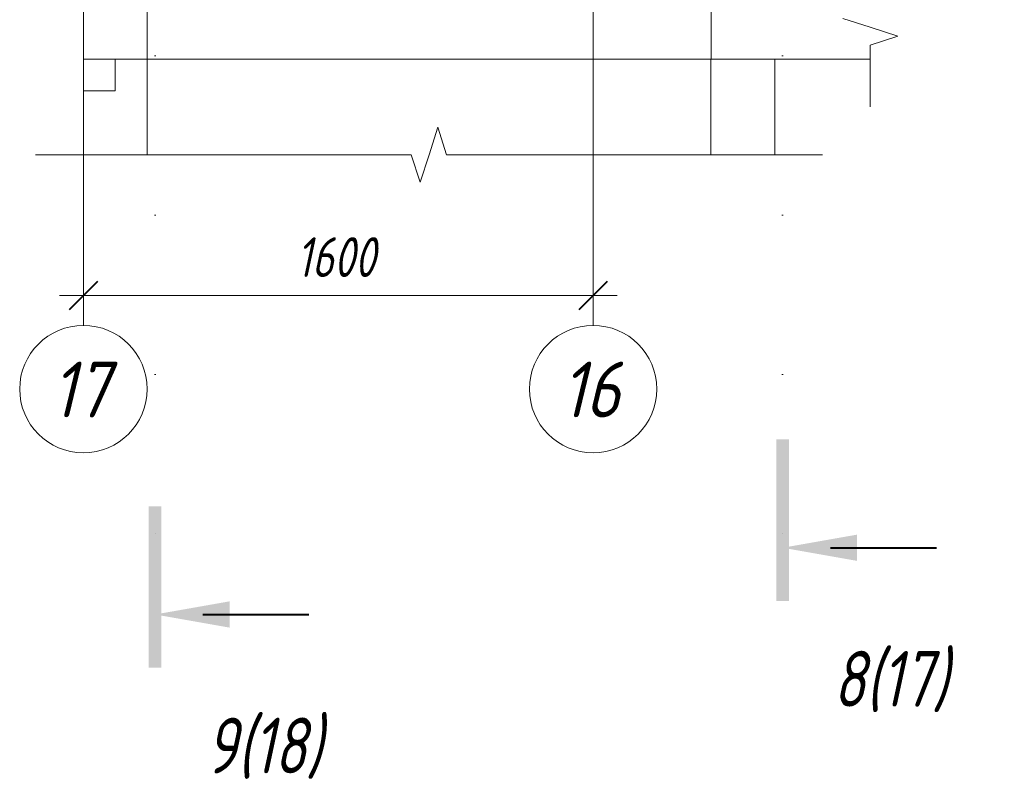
# Model space of a CAD drawing. Header units: millimetres. Extents: x -17329 to 30877, y 1611 to 9333.
# Tile 13 of 15: x 21610 to 24701, y 1611 to 4024. Entities that reach past the tile are written whole.
import ezdxf

# ---------------------------------------------------------------- set-up
doc = ezdxf.new("R2010")
doc.units = ezdxf.units.MM
for name, pattern in [('ADSK_Линия разреза', [1000, 0, -500, 0, -500]), ('ADSK_Линия сетки', [1250, 1000, -125, 0, -125]), ('ADSK_Невидимые', [250, 150, -100]), ('ADSK_Пунктирная_п5', [250, 0, -250])]:
    doc.linetypes.add(name, pattern=pattern)
for name, color, linetype, lineweight in [('A-____-____-DIMS', 211, 'Continuous', 9), ('A-____-____-DIMS-50', 211, 'Continuous', 9), ('A-____-NOTE-TEXT', 131, 'Continuous', 20), ('A-DETL-GENF-OTLN', 92, 'Continuous', 20), ('A-FLOR-____-MCUT', 192, 'Continuous', 50), ('A-FLOR-____-OTLN', 192, 'Continuous', 20), ('A-WALL-____-HDLN', 110, 'ADSK_Невидимые', 20), ('A-WALL-____-MCUT', 113, 'Continuous', 50), ('A-WALL-____-OTLN', 113, 'Continuous', 20), ('G-____-____-SYMB', 111, 'ADSK_Пунктирная_п5', 20), ('S-GRID-____-IDEN', 1, 'Continuous', 20), ('S-GRID-____-OTLN', 1, 'Continuous', 9)]:
    doc.layers.add(name, color=color, linetype=linetype, lineweight=lineweight)
doc.styles.add('GOST Common_I', font='GOST Common Italic.ttf', dxfattribs={"width": 0.9, "height": 175})
doc.styles.add('GOST Common_I_1', font='GOST Common Italic.ttf', dxfattribs={"width": 0.8, "height": 175})
doc.styles.add('GOST Common_I_2', font='GOST Common Italic.ttf', dxfattribs={"width": 0.8, "height": 125})
doc.dimstyles.new('ADSK_Округление_5мм__Узкий_', dxfattribs={"dimscale": 304.8, "dimtxt": 0.412449, "dimasz": 0.295276, "dimexe": 0.246063, "dimexo": 0.000538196, "dimgap": 0.065617, "dimtad": 1, "dimdec": 0, "dimlfac": 304.8, "dimrnd": 5, "dimdsep": 46, "dimtxsty": 'GOST Common_I_2', "dimblk1": 'OBLIQUE', "dimblk2": 'OBLIQUE', "dimsah": 1, "dimcen": 0.09, "dimdle": 0.246063, "dimazin": 0, "dimtfac": 1, "dimtdec": 4, "dimtix": 1, "dimtmove": 0, "dimatfit": 3, "dimfxl": 1, "dimtvp": 1, "dimtfill": 1, "dimtolj": 1, "dimtzin": 0, "dimlwd": 20, "dimlwe": 20, "dimarcsym": 2})

# ---------------------------------------------------------------- blocks, each defined once
blk = doc.blocks.new('ADSK_Обрыв_Линия - ADSK_Обрыв_линия-1072157-КЖ1_Р_ВЭ2_Опалубка_15')
at = {"layer": 'A-DETL-GENF-OTLN'}
for p, q in [((-49130, 7100), (-49130, 7055)), ((-49130, 6943.7), (-49130, 6900))]:
    blk.add_line(p, q, dxfattribs=at)
blk = doc.blocks.new('ADSK_Обрыв_Линия - ADSK_Обрыв_линия-1417619-КЖ1_Р_ВЭ2_Опалубка_15')
at = {"layer": 'A-DETL-GENF-OTLN'}
for p, q in [((-50571.3, 3600), (-51600, 3600)), ((-49430, 3600), (-50460, 3600))]:
    blk.add_line(p, q, dxfattribs=at)
blk = doc.blocks.new('Ось сетки - Круг_Ø8 мм-6408-КЖ1_Р_ВЭ2_Опалубка_15')
at = {"layer": 'S-GRID-____-IDEN'}
for start, end in [(0, 180), (180, 360)]:
    blk.add_arc((-50000, 2864), 200, start, end, dxfattribs=at)
blk = doc.blocks.new('Разрез - Номер вида и Номер листа спереди_3_5 мм-6455-КЖ1_Р_ВЭ2_Опалубка_15')
at = {"layer": 'G-____-____-SYMB', "linetype": 'Continuous', "lineweight": 9}
for points in [[(-49425.3, 2705.9), (-49385.4, 2705.9), (-49385.4, 2199.3), (-49425.3, 2199.3)], [(-49171.4, 2324.8), (-49405.1, 2366), (-49171.4, 2407.2)]]:
    blk.add_hatch(color=256, dxfattribs=at).paths.add_polyline_path(points)
at = {"layer": 'G-____-____-SYMB', "linetype": 'Continuous', "lineweight": 40}
blk.add_line((-49255.1, 2366), (-48921.9, 2366), dxfattribs=at)
blk = doc.blocks.new('DIMBLOCK107-КЖ1_Р_ВЭ2_Опалубка_15')
at = {"layer": 'A-____-____-DIMS-50', "lineweight": 20}
for p, q in [((21810.3, 3157.6), (21810.3, 3232.6)), ((23410.3, 3157.6), (23410.3, 3232.6)), ((23485.3, 3157.6), (21735.3, 3157.6)), ((21810.3, 3157.6), (21810.3, 3144)), ((23410.3, 3157.6), (23410.3, 3144))]:
    blk.add_line(p, q, dxfattribs=at)
at = {"layer": 'A-____-____-DIMS-50', "lineweight": 40}
for p, q in [((21810.3, 3157.6), (21855.3, 3202.6)), ((23410.3, 3157.6), (23455.3, 3202.6)), ((21810.3, 3157.6), (21765.3, 3112.6)), ((23410.3, 3157.6), (23365.3, 3112.6))]:
    blk.add_line(p, q, dxfattribs=at)
at = {"layer": 'A-____-____-DIMS-50', "color": 0, "lineweight": 20, "insert": (22479.3, 3341), "char_height": 125, "width": 314.499, "attachment_point": 1, "line_spacing_factor": 1.022761, "style": 'GOST Common_I_2', "bg_fill": 3, "box_fill_scale": 1.25, "bg_fill_color": 256, "bg_fill_true_color": 13158600, "bg_fill_transparency": 0}
blk.add_mtext('1600', dxfattribs=at)
blk = doc.blocks.new('_Oblique')
at = {"color": 0, "linetype": 'ByBlock', "lineweight": -2}
blk.add_line((-0.5, -0.5), (0.5, 0.5), dxfattribs=at)

msp = doc.modelspace()

# ---------------------------------------------------------------- linework, layer by layer
at = {"layer": 'A-____-NOTE-TEXT'}
for p, q in [((24280.3042, 4000), (24193.7016, 4027.5)), ((24366.9543, 3971.8457), (24280.3042, 4000)), ((24280.3042, 3943.6913), (24366.9543, 3971.8457)), ((24280.3042, 3900), (24280.3042, 3750)), ((22895.3039, 3600), (22922.8039, 3686.6025)), ((22950.3039, 3600), (22922.8039, 3686.6025)), ((21810.3037, 3600), (21660.3037, 3600)), ((22838.9953, 3600), (22867.1496, 3513.3499)), ((22867.1496, 3513.3499), (22895.3039, 3600)), ((23980.3042, 3600), (24130.3042, 3600))]:
    msp.add_line(p, q, dxfattribs=at)
at = {"layer": 'A-FLOR-____-MCUT', "color": 8, "lineweight": 9}
for p, q in [((21810.3037, 4100), (21810.3037, 3900)), ((22010.3037, 3900), (22010.3037, 4100)), ((23780.5642, 4100), (23780.5642, 3900)), ((21810.3037, 3900), (22010.3037, 3900)), ((23780.5642, 3900), (24280.3042, 3900))]:
    msp.add_line(p, q, dxfattribs=at)
at = {"layer": 'A-FLOR-____-OTLN', "color": 8, "lineweight": 9}
msp.add_line((23780.3042, 3900), (22010.3533, 3900), dxfattribs=at)
at = {"layer": 'A-WALL-____-HDLN', "color": 8, "lineweight": 9}
for p, q in [((21910.3037, 3800), (21910.3037, 3900)), ((21810.3037, 3800), (21910.3037, 3800))]:
    msp.add_line(p, q, dxfattribs=at)
at = {"layer": 'A-WALL-____-MCUT', "color": 8, "lineweight": 9}
for p, q in [((21810.3037, 3900), (21810.3037, 3600)), ((22010.3037, 3600), (22010.3037, 3900)), ((23780.3042, 3900), (23780.3042, 3600)), ((23780.5642, 3900), (23780.3042, 3900)), ((23980.3042, 3600), (23980.3042, 3900))]:
    msp.add_line(p, q, dxfattribs=at)
at = {"layer": 'A-WALL-____-OTLN', "color": 8, "lineweight": 9}
msp.add_line((22010.3533, 3900), (22010.3037, 3900), dxfattribs=at)
at = {"layer": 'G-____-____-SYMB', "linetype": 'ADSK_Линия разреза'}
for p, q in [((22035.1971, 8411.1479), (22035.1971, 2006.5234)), ((24005.1976, 8411.1479), (24005.1976, 2215.9905))]:
    msp.add_line(p, q, dxfattribs=at)
at = {"layer": 'S-GRID-____-OTLN', "linetype": 'ADSK_Линия сетки'}
for p, q in [((21810.3037, 3064.0229), (21810.3037, 7483.5076)), ((23410.3037, 3064.0229), (23410.3037, 7483.5076))]:
    msp.add_line(p, q, dxfattribs=at)

# ---------------------------------------------------------------- block references
at = {"layer": 'A-DETL-GENF-OTLN'}
for name, p in [('ADSK_Обрыв_Линия - ADSK_Обрыв_линия-1072157-КЖ1_Р_ВЭ2_Опалубка_15', (73410.3037, -3000)), ('ADSK_Обрыв_Линия - ADSK_Обрыв_линия-1417619-КЖ1_Р_ВЭ2_Опалубка_15', (73410.3037, 0))]:
    msp.add_blockref(name, p, dxfattribs=at)
at = {"layer": 'G-____-____-SYMB', "linetype": 'Continuous', "lineweight": 40}
for p in [(73410.3037, 0), (71440.3032, -209.4671)]:
    msp.add_blockref('Разрез - Номер вида и Номер листа спереди_3_5 мм-6455-КЖ1_Р_ВЭ2_Опалубка_15', p, dxfattribs=at)
at = {"layer": 'S-GRID-____-IDEN'}
for p in [(71810.3037, 0), (73410.3037, 0)]:
    msp.add_blockref('Ось сетки - Круг_Ø8 мм-6408-КЖ1_Р_ВЭ2_Опалубка_15', p, dxfattribs=at)

# ---------------------------------------------------------------- texts
at = {"layer": 'G-____-____-SYMB', "linetype": 'Continuous', "lineweight": 9, "char_height": 175, "width": 481.0125, "attachment_point": 1, "style": 'GOST Common_I_1'}
for s, insert in [('8(17)', (24164.0974, 2042.0584)), ('9(18)', (22194.0969, 1832.5913))]:
    msp.add_mtext(s, dxfattribs=dict(at, insert=insert))
at = {"layer": 'S-GRID-____-IDEN', "lineweight": 9, "char_height": 175, "width": 241.708781, "attachment_point": 1, "style": 'GOST Common_I'}
for s, insert in [('17', (21710.2134, 2950.2896)), ('16', (23310.2134, 2950.2896))]:
    msp.add_mtext(s, dxfattribs=dict(at, insert=insert))

# ---------------------------------------------------------------- next in the draw order: dimensions: what is measured, and where the dimension line sits
at = {"layer": 'A-____-____-DIMS', "lineweight": 20}
dim = msp.add_linear_dim(base=(21810.3037, 3157.6483), p1=(23410.3037, 3094.0087), p2=(21810.3037, 3094.0087), angle=0, dimstyle='ADSK_Округление_5мм__Узкий_', override={"dimpost": '<>', "dimfxl": 1600}, dxfattribs=at)
dim.commit()
dim.dimension.update_dxf_attribs({"geometry": 'DIMBLOCK107-КЖ1_Р_ВЭ2_Опалубка_15', "text_midpoint": (22610.3037, 3240.9532)})

doc.saveas('drawing.dxf')
